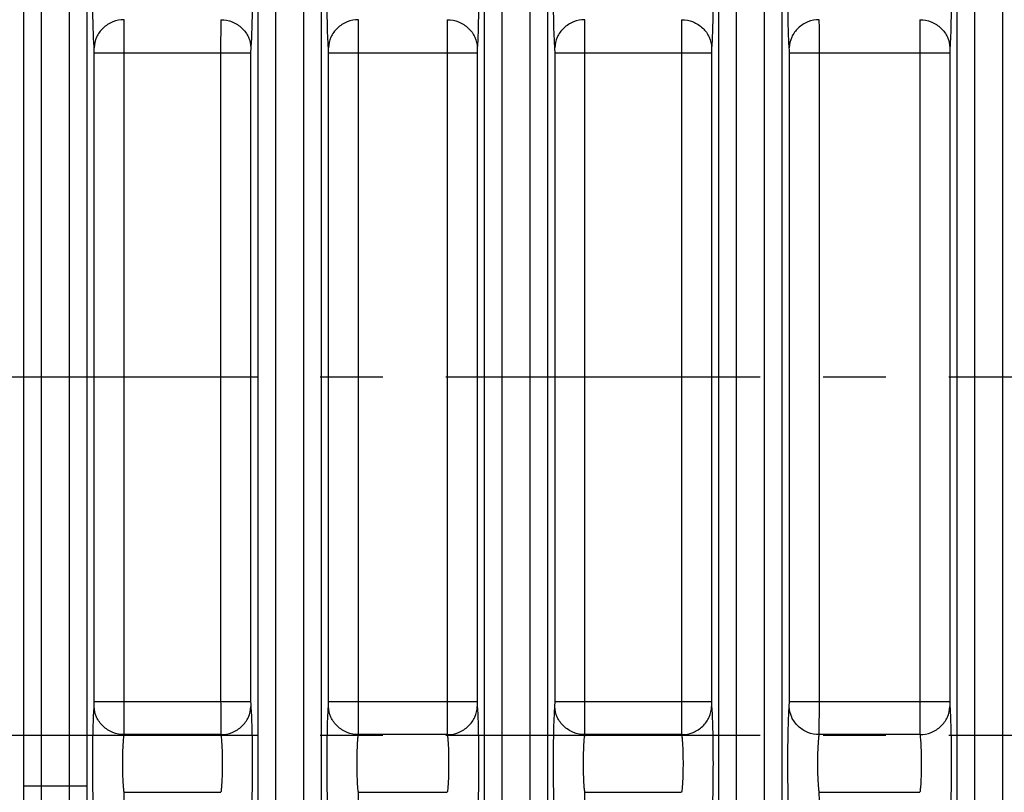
# Model space of a CAD drawing. Header units: inches. Extents: x 0 to 34, y 0 to 22.
# Tile 86 of 133: x 21 to 23.2, y 4 to 5.7. Entities that reach past the tile are written whole.
import ezdxf

# ---------------------------------------------------------------- set-up
doc = ezdxf.new("R2010")
doc.units = ezdxf.units.IN
doc.header["$LTSCALE"] = 1.87
doc.header["$MEASUREMENT"] = 0
doc.linetypes.add('CENTER', pattern=[0.6, 0.375, -0.075, 0.075, -0.075])
doc.layers.get('0').update_dxf_attribs({"linetype": 'CONTINUOUS'})
doc.layers.add('02___PRT_ALL_AXES', color=7, linetype='CONTINUOUS')
doc.layers.add('DIMENSIONS', color=7, linetype='CONTINUOUS')
doc.styles.get("Standard").update_dxf_attribs({"font": 'txt', "width": 0.8})
doc.dimstyles.new('DIMSTYLE_2', dxfattribs={"dimtxt": 0.125, "dimasz": 0.18, "dimexe": 0.125, "dimexo": 0.0625, "dimgap": 0.0625, "dimtad": 0, "dimtih": 1, "dimtoh": 1, "dimzin": 4, "dimdsep": 46, "dimtxsty": 'STANDARD', "dimblk": '_FILLED', "dimblk1": '_FILLED', "dimblk2": '_FILLED', "dimcen": 0.09, "dimadec": 0, "dimazin": 0, "dimtp": 0.01, "dimtm": 0.01, "dimtfac": 1, "dimtofl": 0, "dimtmove": 0, "dimatfit": 3, "dimldrblk": '_FILLED', "dimfxl": 1, "dimtolj": 1, "dimtzin": 4, "dimarcsym": 0})

# ---------------------------------------------------------------- blocks, each defined once
blk = doc.blocks.new('_FILLED')
at = {"color": 0, "linetype": 'BYBLOCK'}
blk.add_solid([(0, 0), (-1, 0.174), (-1, -0.174)], dxfattribs=at)
blk = doc.blocks.new('*D14')
at = {"layer": 'DIMENSIONS', "color": 2, "linetype": 'CONTINUOUS'}
for p, q in [((11.3967, 4.6922), (11.3967, 0.8057)), ((24.3428, 3.2182), (24.3428, 0.8057)), ((11.3967, 0.9307), (17.1448, 0.9307)), ((24.3428, 0.9307), (18.5948, 0.9307))]:
    blk.add_line(p, q, dxfattribs=at)
at = {"layer": 'DIMENSIONS', "color": 2, "linetype": 'CONTINUOUS', "xscale": 0.18, "yscale": 0.18, "zscale": 0.18, "rotation": 180}
blk.add_blockref('_FILLED', (11.3967, 0.9307), dxfattribs=at)
at = {"layer": 'DIMENSIONS', "color": 2, "linetype": 'CONTINUOUS', "xscale": 0.18, "yscale": 0.18, "zscale": 0.18}
blk.add_blockref('_FILLED', (24.3428, 0.9307), dxfattribs=at)
at = {"layer": 'DIMENSIONS', "color": 2, "linetype": 'CONTINUOUS', "insert": (17.8698, 0.9932), "char_height": 0.125, "width": 1.325, "attachment_point": 2, "line_spacing_factor": 0.9}
blk.add_mtext('12.95{\\Ftxt.shx;\\W1.000000;\\H0.125000; }[328.8]', dxfattribs=at)

msp = doc.modelspace()

# ---------------------------------------------------------------- linework, layer by layer
at = {"color": 7, "linetype": 'CONTINUOUS'}
for p, q in [((20.9922, 4.0019), (20.9922, 6.4601)), ((21.0315, 4.0019), (21.0315, 6.4601)), ((21.0933, 6.4601), (21.0933, 4.0019)), ((21.1326, 6.4601), (21.1326, 4.0019)), ((21.5149, 3.3703), (21.5149, 6.4601)), ((21.5542, 3.3703), (21.5542, 6.4601)), ((21.616, 6.4601), (21.616, 3.3703)), ((21.6553, 6.4601), (21.6553, 3.3703)), ((22.5429, 3.3703), (22.5429, 6.4601)), ((22.5822, 3.3703), (22.5822, 6.4601)), ((22.644, 6.4601), (22.644, 3.3703)), ((22.6833, 6.4601), (22.6833, 3.3703)), ((23.0744, 3.3703), (23.0744, 6.4601)), ((23.1137, 3.3703), (23.1137, 6.4601)), ((23.1755, 6.4601), (23.1755, 3.3703)), ((22.02, 3.3703), (22.02, 5.8285)), ((22.0593, 3.3703), (22.0593, 5.8285)), ((22.1211, 5.8285), (22.1211, 3.3703)), ((22.1604, 5.8285), (22.1604, 3.3703)), ((21.4315, 5.7133), (21.4312, 5.639)), ((21.9366, 5.7133), (21.9364, 5.639)), ((22.4596, 5.7133), (22.4593, 5.639)), ((22.9911, 5.7133), (22.9908, 5.639)), ((21.4984, 5.6501), (21.4981, 5.639)), ((22.0035, 5.6501), (22.0032, 5.639)), ((22.5264, 5.6501), (22.5262, 5.639)), ((23.0579, 5.6501), (23.0577, 5.639)), ((21.1493, 5.639), (21.4981, 5.639)), ((21.1493, 4.1914), (21.1493, 5.639)), ((21.2162, 4.1914), (21.2162, 5.639)), ((21.4312, 5.639), (21.4312, 4.1914)), ((21.4981, 5.639), (21.4981, 4.1914)), ((21.672, 5.639), (22.0032, 5.639)), ((21.672, 4.1914), (21.672, 5.639)), ((21.7389, 4.1914), (21.7389, 5.639)), ((21.9364, 5.639), (21.9364, 4.1914)), ((22.0032, 5.639), (22.0032, 4.1914)), ((22.1771, 5.639), (22.5262, 5.639)), ((22.1771, 4.1914), (22.1771, 5.639)), ((22.244, 4.1914), (22.244, 5.639)), ((22.4593, 5.639), (22.4593, 4.1914)), ((22.5262, 5.639), (22.5262, 4.1914)), ((22.7001, 5.639), (23.0577, 5.639)), ((22.7001, 4.1914), (22.7001, 5.639)), ((22.767, 4.1914), (22.767, 5.639)), ((22.9908, 5.639), (22.9908, 4.1914)), ((23.0577, 5.639), (23.0577, 4.1914)), ((21.1491, 4.1802), (21.1493, 4.1914)), ((21.1493, 4.1914), (21.4981, 4.1914)), ((21.216, 4.1171), (21.2162, 4.1914)), ((21.6718, 4.1802), (21.672, 4.1914)), ((21.672, 4.1914), (22.0032, 4.1914)), ((21.7386, 4.1171), (21.7389, 4.1914)), ((22.1769, 4.1802), (22.1771, 4.1914)), ((22.1771, 4.1914), (22.5262, 4.1914)), ((22.2438, 4.1171), (22.244, 4.1914)), ((22.6998, 4.1802), (22.7001, 4.1914)), ((22.7001, 4.1914), (23.0577, 4.1914)), ((22.7667, 4.1171), (22.767, 4.1914)), ((21.4315, 4.1171), (21.216, 4.1171)), ((21.9366, 4.1171), (21.7386, 4.1171)), ((22.4596, 4.1171), (22.2438, 4.1171)), ((22.9911, 4.1171), (22.7667, 4.1171)), ((21.1326, 4.0019), (20.9922, 4.0019)), ((21.216, 3.9883), (21.4315, 3.9883)), ((21.7386, 3.9883), (21.9366, 3.9883)), ((22.2438, 3.9883), (22.4596, 3.9883)), ((22.7667, 3.9883), (22.9911, 3.9883))]:
    msp.add_line(p, q, dxfattribs=at)
for points, knots in [([(21.1491, 5.6501), (21.1484, 5.6566), (21.1476, 5.6731), (21.1462, 5.7156), (21.1457, 5.7777), (21.1462, 5.8398), (21.1476, 5.8823), (21.1484, 5.8987), (21.1491, 5.9052)], [0, 0, 0, 0, 0.076843, 0.193551, 0.5, 0.806448, 0.923156, 1, 1, 1, 1]), ([(21.4984, 5.9052), (21.4991, 5.8987), (21.4999, 5.8823), (21.5013, 5.8398), (21.5018, 5.7777), (21.5013, 5.7156), (21.4999, 5.6731), (21.4991, 5.6566), (21.4984, 5.6501)], [0, 0, 0, 0, 0.076844, 0.193552, 0.5, 0.806449, 0.923156, 1, 1, 1, 1]), ([(21.6718, 5.6501), (21.6711, 5.6566), (21.6702, 5.6731), (21.6689, 5.7156), (21.6684, 5.7777), (21.6689, 5.8398), (21.6702, 5.8823), (21.6711, 5.8987), (21.6718, 5.9052)], [0, 0, 0, 0, 0.076843, 0.193551, 0.5, 0.806448, 0.923156, 1, 1, 1, 1]), ([(22.0035, 5.9052), (22.0042, 5.8987), (22.005, 5.8823), (22.0064, 5.8398), (22.0069, 5.7777), (22.0064, 5.7156), (22.005, 5.6731), (22.0042, 5.6566), (22.0035, 5.6501)], [0, 0, 0, 0, 0.076844, 0.193552, 0.5, 0.806449, 0.923156, 1, 1, 1, 1]), ([(22.1769, 5.6501), (22.1762, 5.6566), (22.1754, 5.6731), (22.174, 5.7156), (22.1735, 5.7777), (22.174, 5.8398), (22.1754, 5.8823), (22.1762, 5.8987), (22.1769, 5.9052)], [0, 0, 0, 0, 0.076843, 0.193551, 0.5, 0.806448, 0.923156, 1, 1, 1, 1]), ([(22.5264, 5.9052), (22.5271, 5.8987), (22.528, 5.8823), (22.5293, 5.8398), (22.5298, 5.7777), (22.5293, 5.7156), (22.528, 5.6731), (22.5271, 5.6566), (22.5264, 5.6501)], [0, 0, 0, 0, 0.076844, 0.193552, 0.5, 0.806449, 0.923156, 1, 1, 1, 1]), ([(22.6998, 5.6501), (22.6991, 5.6566), (22.6983, 5.6731), (22.6969, 5.7156), (22.6964, 5.7777), (22.6969, 5.8398), (22.6983, 5.8823), (22.6991, 5.8987), (22.6998, 5.9052)], [0, 0, 0, 0, 0.076843, 0.193551, 0.5, 0.806448, 0.923156, 1, 1, 1, 1]), ([(23.0579, 5.9052), (23.0586, 5.8987), (23.0594, 5.8823), (23.0608, 5.8398), (23.0613, 5.7777), (23.0608, 5.7156), (23.0595, 5.6731), (23.0586, 5.6566), (23.0579, 5.6501)], [0, 0, 0, 0, 0.076844, 0.193552, 0.5, 0.806449, 0.923156, 1, 1, 1, 1]), ([(21.216, 5.7133), (21.2073, 5.7132), (21.19, 5.7098), (21.1679, 5.6959), (21.1529, 5.675), (21.1492, 5.6583), (21.1491, 5.6501)], [0, 0, 0, 0, 0.256111, 0.509215, 0.756946, 1, 1, 1, 1]), ([(21.2162, 5.639), (21.2162, 5.647), (21.2162, 5.6717), (21.2162, 5.6965), (21.216, 5.7133)], [0, 0, 0, 0, 0.321753, 1, 1, 1, 1]), ([(21.4315, 5.7133), (21.4402, 5.7132), (21.4575, 5.7098), (21.4795, 5.6959), (21.4946, 5.675), (21.4983, 5.6583), (21.4984, 5.6501)], [0, 0, 0, 0, 0.256111, 0.509215, 0.756946, 1, 1, 1, 1]), ([(21.7386, 5.7133), (21.73, 5.7132), (21.7127, 5.7098), (21.6906, 5.6959), (21.6756, 5.675), (21.6719, 5.6583), (21.6718, 5.6501)], [0, 0, 0, 0, 0.256111, 0.509215, 0.756946, 1, 1, 1, 1]), ([(21.7389, 5.639), (21.7389, 5.647), (21.7389, 5.6717), (21.7389, 5.6965), (21.7386, 5.7133)], [0, 0, 0, 0, 0.321753, 1, 1, 1, 1]), ([(21.9366, 5.7133), (21.9453, 5.7132), (21.9626, 5.7098), (21.9846, 5.6959), (21.9997, 5.675), (22.0034, 5.6583), (22.0035, 5.6501)], [0, 0, 0, 0, 0.256111, 0.509215, 0.756946, 1, 1, 1, 1]), ([(22.2438, 5.7133), (22.2351, 5.7132), (22.2178, 5.7098), (22.1957, 5.6959), (22.1807, 5.675), (22.177, 5.6583), (22.1769, 5.6501)], [0, 0, 0, 0, 0.256111, 0.509215, 0.756946, 1, 1, 1, 1]), ([(22.244, 5.639), (22.244, 5.647), (22.244, 5.6717), (22.244, 5.6965), (22.2438, 5.7133)], [0, 0, 0, 0, 0.321753, 1, 1, 1, 1]), ([(22.4596, 5.7133), (22.4682, 5.7132), (22.4855, 5.7098), (22.5076, 5.6959), (22.5226, 5.675), (22.5263, 5.6583), (22.5264, 5.6501)], [0, 0, 0, 0, 0.256111, 0.509215, 0.756946, 1, 1, 1, 1]), ([(22.7667, 5.7133), (22.758, 5.7132), (22.7407, 5.7098), (22.7187, 5.6959), (22.7036, 5.675), (22.6999, 5.6583), (22.6998, 5.6501)], [0, 0, 0, 0, 0.256111, 0.509215, 0.756946, 1, 1, 1, 1]), ([(22.767, 5.639), (22.767, 5.647), (22.7669, 5.6717), (22.7669, 5.6965), (22.7667, 5.7133)], [0, 0, 0, 0, 0.321753, 1, 1, 1, 1]), ([(22.9911, 5.7133), (22.9997, 5.7132), (23.017, 5.7098), (23.0391, 5.6959), (23.0541, 5.675), (23.0578, 5.6583), (23.0579, 5.6501)], [0, 0, 0, 0, 0.256111, 0.509215, 0.756946, 1, 1, 1, 1]), ([(21.1493, 5.639), (21.1493, 5.6402), (21.1493, 5.6439), (21.1493, 5.6476), (21.1491, 5.6501)], [0, 0, 0, 0, 0.321678, 1, 1, 1, 1]), ([(21.672, 5.639), (21.672, 5.6402), (21.672, 5.6439), (21.672, 5.6476), (21.6718, 5.6501)], [0, 0, 0, 0, 0.321678, 1, 1, 1, 1]), ([(22.1771, 5.639), (22.1771, 5.6402), (22.1771, 5.6439), (22.1771, 5.6476), (22.1769, 5.6501)], [0, 0, 0, 0, 0.321678, 1, 1, 1, 1]), ([(22.7001, 5.639), (22.7001, 5.6402), (22.7, 5.6439), (22.7, 5.6476), (22.6998, 5.6501)], [0, 0, 0, 0, 0.321678, 1, 1, 1, 1]), ([(21.1491, 3.9251), (21.1484, 3.9316), (21.1476, 3.9481), (21.1462, 3.9906), (21.1457, 4.0527), (21.1462, 4.1148), (21.1476, 4.1573), (21.1484, 4.1737), (21.1491, 4.1802)], [0, 0, 0, 0, 0.076843, 0.193551, 0.5, 0.806448, 0.923156, 1, 1, 1, 1]), ([(21.216, 4.1171), (21.2073, 4.1172), (21.19, 4.1206), (21.1679, 4.1345), (21.1529, 4.1554), (21.1492, 4.1721), (21.1491, 4.1802)], [0, 0, 0, 0, 0.256111, 0.509215, 0.756946, 1, 1, 1, 1]), ([(21.4312, 4.1914), (21.4312, 4.1834), (21.4313, 4.1586), (21.4313, 4.1339), (21.4315, 4.1171)], [0, 0, 0, 0, 0.321742, 1, 1, 1, 1]), ([(21.4315, 4.1171), (21.4402, 4.1172), (21.4575, 4.1205), (21.4795, 4.1345), (21.4946, 4.1554), (21.4983, 4.1721), (21.4984, 4.1802)], [0, 0, 0, 0, 0.256111, 0.509215, 0.756946, 1, 1, 1, 1]), ([(21.4981, 4.1914), (21.4981, 4.1902), (21.4982, 4.1865), (21.4982, 4.1828), (21.4984, 4.1802)], [0, 0, 0, 0, 0.321678, 1, 1, 1, 1]), ([(21.4984, 4.1802), (21.4991, 4.1737), (21.4999, 4.1573), (21.5013, 4.1148), (21.5018, 4.0527), (21.5013, 3.9906), (21.4999, 3.9481), (21.4991, 3.9316), (21.4984, 3.9251)], [0, 0, 0, 0, 0.076844, 0.193552, 0.5, 0.806449, 0.923156, 1, 1, 1, 1]), ([(21.6718, 3.9251), (21.6711, 3.9316), (21.6702, 3.9481), (21.6689, 3.9906), (21.6684, 4.0527), (21.6689, 4.1148), (21.6702, 4.1573), (21.6711, 4.1737), (21.6718, 4.1802)], [0, 0, 0, 0, 0.076843, 0.193551, 0.5, 0.806448, 0.923156, 1, 1, 1, 1]), ([(21.7386, 4.1171), (21.73, 4.1172), (21.7127, 4.1206), (21.6906, 4.1345), (21.6756, 4.1554), (21.6719, 4.1721), (21.6718, 4.1802)], [0, 0, 0, 0, 0.256111, 0.509215, 0.756946, 1, 1, 1, 1]), ([(21.9364, 4.1914), (21.9364, 4.1834), (21.9364, 4.1586), (21.9364, 4.1339), (21.9366, 4.1171)], [0, 0, 0, 0, 0.321742, 1, 1, 1, 1]), ([(21.9366, 4.1171), (21.9453, 4.1172), (21.9626, 4.1205), (21.9846, 4.1345), (21.9997, 4.1554), (22.0034, 4.1721), (22.0035, 4.1802)], [0, 0, 0, 0, 0.256111, 0.509215, 0.756946, 1, 1, 1, 1]), ([(22.0032, 4.1914), (22.0032, 4.1902), (22.0033, 4.1865), (22.0033, 4.1828), (22.0035, 4.1802)], [0, 0, 0, 0, 0.321678, 1, 1, 1, 1]), ([(22.0035, 4.1802), (22.0042, 4.1737), (22.005, 4.1573), (22.0064, 4.1148), (22.0069, 4.0527), (22.0064, 3.9906), (22.005, 3.9481), (22.0042, 3.9316), (22.0035, 3.9251)], [0, 0, 0, 0, 0.076844, 0.193552, 0.5, 0.806449, 0.923156, 1, 1, 1, 1]), ([(22.1769, 3.9251), (22.1762, 3.9316), (22.1754, 3.9481), (22.174, 3.9906), (22.1735, 4.0527), (22.174, 4.1148), (22.1754, 4.1573), (22.1762, 4.1737), (22.1769, 4.1802)], [0, 0, 0, 0, 0.076843, 0.193551, 0.5, 0.806448, 0.923156, 1, 1, 1, 1]), ([(22.2438, 4.1171), (22.2351, 4.1172), (22.2178, 4.1206), (22.1957, 4.1345), (22.1807, 4.1554), (22.177, 4.1721), (22.1769, 4.1802)], [0, 0, 0, 0, 0.256111, 0.509215, 0.756946, 1, 1, 1, 1]), ([(22.4593, 4.1914), (22.4593, 4.1834), (22.4593, 4.1586), (22.4593, 4.1339), (22.4596, 4.1171)], [0, 0, 0, 0, 0.321742, 1, 1, 1, 1]), ([(22.4596, 4.1171), (22.4682, 4.1172), (22.4855, 4.1205), (22.5076, 4.1345), (22.5226, 4.1554), (22.5263, 4.1721), (22.5264, 4.1802)], [0, 0, 0, 0, 0.256111, 0.509215, 0.756946, 1, 1, 1, 1]), ([(22.5262, 4.1914), (22.5262, 4.1902), (22.5262, 4.1865), (22.5262, 4.1828), (22.5264, 4.1802)], [0, 0, 0, 0, 0.321678, 1, 1, 1, 1]), ([(22.5264, 4.1802), (22.5271, 4.1737), (22.528, 4.1573), (22.5293, 4.1148), (22.5298, 4.0527), (22.5293, 3.9906), (22.528, 3.9481), (22.5271, 3.9316), (22.5264, 3.9251)], [0, 0, 0, 0, 0.076844, 0.193552, 0.5, 0.806449, 0.923156, 1, 1, 1, 1]), ([(22.6998, 3.9251), (22.6991, 3.9316), (22.6983, 3.9481), (22.6969, 3.9906), (22.6964, 4.0527), (22.6969, 4.1148), (22.6983, 4.1573), (22.6991, 4.1737), (22.6998, 4.1802)], [0, 0, 0, 0, 0.076843, 0.193551, 0.5, 0.806448, 0.923156, 1, 1, 1, 1]), ([(22.7667, 4.1171), (22.758, 4.1172), (22.7407, 4.1206), (22.7187, 4.1345), (22.7036, 4.1554), (22.6999, 4.1721), (22.6998, 4.1802)], [0, 0, 0, 0, 0.256111, 0.509215, 0.756946, 1, 1, 1, 1]), ([(22.9908, 4.1914), (22.9908, 4.1834), (22.9908, 4.1586), (22.9908, 4.1339), (22.9911, 4.1171)], [0, 0, 0, 0, 0.321742, 1, 1, 1, 1]), ([(22.9911, 4.1171), (22.9997, 4.1172), (23.017, 4.1205), (23.0391, 4.1345), (23.0541, 4.1554), (23.0578, 4.1721), (23.0579, 4.1802)], [0, 0, 0, 0, 0.256111, 0.509215, 0.756946, 1, 1, 1, 1]), ([(23.0577, 4.1914), (23.0577, 4.1902), (23.0577, 4.1865), (23.0577, 4.1828), (23.0579, 4.1802)], [0, 0, 0, 0, 0.321678, 1, 1, 1, 1]), ([(23.0579, 4.1802), (23.0586, 4.1737), (23.0594, 4.1573), (23.0608, 4.1148), (23.0613, 4.0527), (23.0608, 3.9906), (23.0595, 3.9481), (23.0586, 3.9316), (23.0579, 3.9251)], [0, 0, 0, 0, 0.076844, 0.193552, 0.5, 0.806449, 0.923156, 1, 1, 1, 1]), ([(21.216, 3.9883), (21.2153, 3.9916), (21.2145, 3.9999), (21.2131, 4.0213), (21.2126, 4.0527), (21.2131, 4.0841), (21.2145, 4.1055), (21.2153, 4.1138), (21.216, 4.1171)], [0, 0, 0, 0, 0.077147, 0.193831, 0.500016, 0.806192, 0.922866, 1, 1, 1, 1]), ([(21.4315, 4.1171), (21.4322, 4.1138), (21.433, 4.1055), (21.4344, 4.0841), (21.4349, 4.0527), (21.4344, 4.0213), (21.433, 3.9999), (21.4322, 3.9916), (21.4315, 3.9883)], [0, 0, 0, 0, 0.077134, 0.193809, 0.499986, 0.806171, 0.922854, 1, 1, 1, 1]), ([(21.7386, 3.9883), (21.738, 3.9916), (21.7371, 3.9999), (21.7358, 4.0213), (21.7353, 4.0527), (21.7358, 4.0841), (21.7371, 4.1055), (21.738, 4.1138), (21.7386, 4.1171)], [0, 0, 0, 0, 0.077147, 0.193831, 0.500016, 0.806192, 0.922866, 1, 1, 1, 1]), ([(21.9366, 4.1171), (21.9373, 4.1138), (21.9381, 4.1055), (21.9395, 4.0841), (21.94, 4.0527), (21.9395, 4.0213), (21.9381, 3.9999), (21.9373, 3.9916), (21.9366, 3.9883)], [0, 0, 0, 0, 0.077134, 0.193809, 0.499986, 0.806171, 0.922854, 1, 1, 1, 1]), ([(22.2438, 3.9883), (22.2431, 3.9916), (22.2422, 3.9999), (22.2409, 4.0213), (22.2404, 4.0527), (22.2409, 4.0841), (22.2422, 4.1055), (22.2431, 4.1138), (22.2438, 4.1171)], [0, 0, 0, 0, 0.077147, 0.193831, 0.500016, 0.806192, 0.922866, 1, 1, 1, 1]), ([(22.4596, 4.1171), (22.4602, 4.1138), (22.4611, 4.1055), (22.4624, 4.0841), (22.4629, 4.0527), (22.4624, 4.0213), (22.4611, 3.9999), (22.4602, 3.9916), (22.4596, 3.9883)], [0, 0, 0, 0, 0.077134, 0.193809, 0.499986, 0.806171, 0.922854, 1, 1, 1, 1]), ([(22.7667, 3.9883), (22.766, 3.9916), (22.7652, 3.9999), (22.7638, 4.0213), (22.7633, 4.0527), (22.7638, 4.0841), (22.7652, 4.1055), (22.766, 4.1138), (22.7667, 4.1171)], [0, 0, 0, 0, 0.077147, 0.193831, 0.500016, 0.806192, 0.922866, 1, 1, 1, 1]), ([(22.9911, 4.1171), (22.9917, 4.1138), (22.9926, 4.1055), (22.9939, 4.0841), (22.9944, 4.0527), (22.9939, 4.0213), (22.9926, 3.9999), (22.9917, 3.9916), (22.9911, 3.9883)], [0, 0, 0, 0, 0.077134, 0.193809, 0.499986, 0.806171, 0.922854, 1, 1, 1, 1]), ([(20.9886, 3.885), (20.989, 3.8865), (20.9895, 3.8909), (20.9905, 3.9041), (20.9913, 3.9277), (20.992, 3.9623), (20.9922, 3.9881), (20.9922, 4.0019)], [0, 0, 0, 0, 0.04137, 0.113093, 0.337922, 0.646502, 1, 1, 1, 1]), ([(21.028, 3.846), (21.0284, 3.8481), (21.0288, 3.8539), (21.0299, 3.8715), (21.0307, 3.9029), (21.0314, 3.9491), (21.0315, 3.9835), (21.0315, 4.0019)], [0, 0, 0, 0, 0.041184, 0.112842, 0.337707, 0.646385, 1, 1, 1, 1]), ([(21.0933, 4.0019), (21.0933, 3.9835), (21.0934, 3.9491), (21.0941, 3.903), (21.0949, 3.8715), (21.096, 3.8539), (21.0964, 3.8481), (21.0968, 3.846)], [0, 0, 0, 0, 0.353557, 0.662253, 0.887147, 0.958812, 1, 1, 1, 1]), ([(21.1326, 4.0019), (21.1326, 3.9881), (21.1328, 3.9623), (21.1335, 3.9277), (21.1343, 3.9041), (21.1353, 3.8909), (21.1358, 3.8865), (21.1362, 3.885)], [0, 0, 0, 0, 0.35344, 0.66204, 0.886899, 0.958626, 1, 1, 1, 1]), ([(21.2162, 3.914), (21.2162, 3.922), (21.2162, 3.9467), (21.2162, 3.9715), (21.216, 3.9883)], [0, 0, 0, 0, 0.321753, 1, 1, 1, 1]), ([(21.7389, 3.914), (21.7389, 3.922), (21.7389, 3.9467), (21.7389, 3.9715), (21.7386, 3.9883)], [0, 0, 0, 0, 0.321753, 1, 1, 1, 1]), ([(22.244, 3.914), (22.244, 3.922), (22.244, 3.9467), (22.244, 3.9715), (22.2438, 3.9883)], [0, 0, 0, 0, 0.321753, 1, 1, 1, 1]), ([(22.767, 3.914), (22.767, 3.922), (22.7669, 3.9467), (22.7669, 3.9715), (22.7667, 3.9883)], [0, 0, 0, 0, 0.321753, 1, 1, 1, 1])]:
    msp.add_open_spline(points, degree=3, knots=knots, dxfattribs=at)
at = {"layer": '02___PRT_ALL_AXES', "color": 7, "linetype": 'CENTER'}
for p, q in [((23.7568, 4.9152), (19.2386, 4.9152)), ((23.7568, 4.1152), (19.2672, 4.1152))]:
    msp.add_line(p, q, dxfattribs=at)

# ---------------------------------------------------------------- dimensions: what is measured, and where the dimension line sits
at = {"layer": 'DIMENSIONS', "color": 2, "linetype": 'CONTINUOUS'}
dim = msp.add_linear_dim(base=(11.3967, 0.9307), p1=(24.3428, 3.2807), p2=(11.3967, 4.7547), angle=180, dimstyle='DIMSTYLE_2', dxfattribs=at)
dim.commit()
dim.dimension.update_dxf_attribs({"geometry": '*D14', "text_midpoint": (17.8698, 0.9307), "dimtype": 160})

doc.saveas('drawing.dxf')
